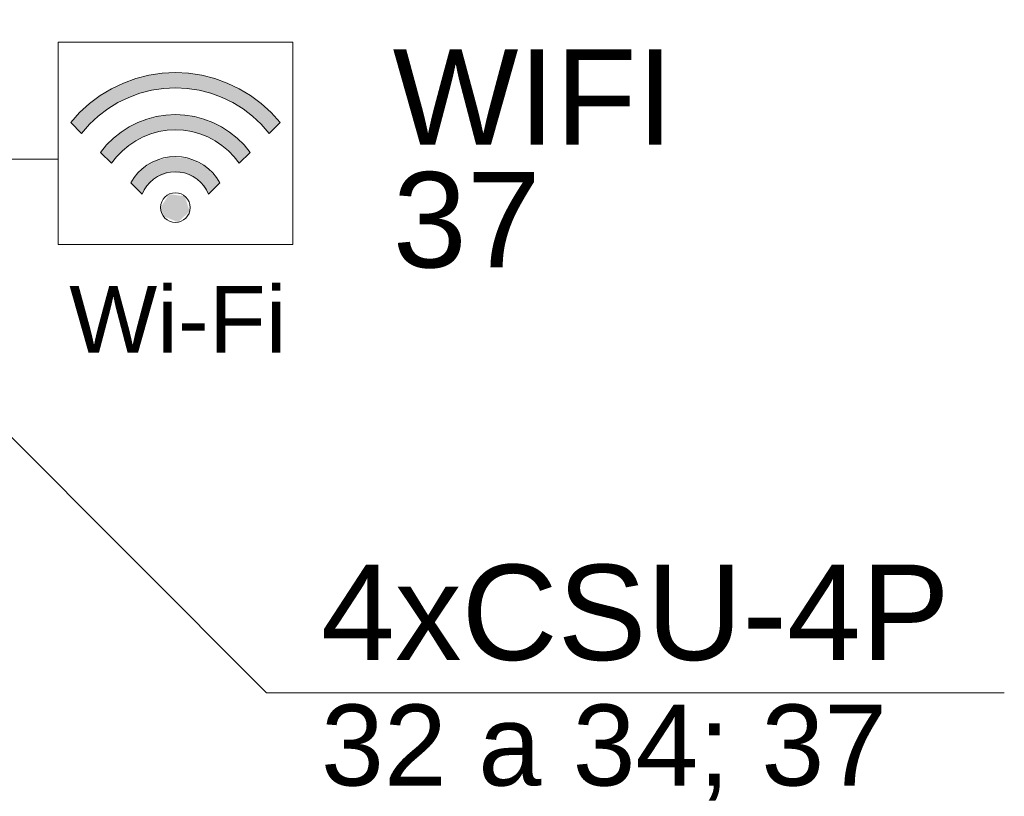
# Model space of a CAD drawing. Header units: millimetres. Extents: x 4476663 to 4477054, y -30323851 to -30323414.
# Tile 95 of 256: x 4476896.31 to 4476898.37, y -30323763.51 to -30323761.88. Entities that reach past the tile are written whole.
import ezdxf

# ---------------------------------------------------------------- set-up
doc = ezdxf.new("R2010")
doc.units = ezdxf.units.MM
doc.linetypes.add('NULL', pattern=[0])
for name, color, linetype, lineweight in [('CE-Textos fios', 7, 'Continuous', 9), ('P-Simbol', 5, 'Continuous', 20), ('Textos', 7, 'Continuous', 9)]:
    doc.layers.add(name, color=color, linetype=linetype, lineweight=lineweight)
doc.styles.add('ARIAL', font='arial.ttf')

msp = doc.modelspace()

# ---------------------------------------------------------------- hatches: boundary and pattern name
at = {"layer": 'P-Simbol', "linetype": 'Continuous'}
for points in [[(4476896.4129, -30323762.094), (4476896.4356, -30323762.1168), (4476896.4449, -30323762.1057), (4476896.4768, -30323762.0756), (4476896.5133, -30323762.0516), (4476896.5535, -30323762.0342), (4476896.5961, -30323762.0241), (4476896.6398, -30323762.0216), (4476896.6833, -30323762.0266), (4476896.7252, -30323762.0392), (4476896.7643, -30323762.0588), (4476896.7995, -30323762.0849), (4476896.8295, -30323762.1168), (4476896.8523, -30323762.094), (4476896.8359, -30323762.0755), (4476896.8179, -30323762.0586), (4476896.7986, -30323762.0432), (4476896.7779, -30323762.0296), (4476896.7562, -30323762.0179), (4476896.7335, -30323762.0081), (4476896.7101, -30323762.0003), (4476896.6861, -30323761.9946), (4476896.6617, -30323761.991), (4476896.637, -30323761.9895), (4476896.6123, -30323761.9902), (4476896.5878, -30323761.993), (4476896.5636, -30323761.998), (4476896.5399, -30323762.005), (4476896.517, -30323762.0141), (4476896.4949, -30323762.0252), (4476896.4738, -30323762.0381), (4476896.454, -30323762.0529), (4476896.4355, -30323762.0693)], [(4476896.7666, -30323762.1797), (4476896.7896, -30323762.1567), (4476896.7789, -30323762.1435), (4476896.7542, -30323762.12), (4476896.7259, -30323762.1012), (4476896.6947, -30323762.0876), (4476896.6617, -30323762.0796), (4476896.6277, -30323762.0775), (4476896.5939, -30323762.0813), (4476896.5613, -30323762.0909), (4476896.5308, -30323762.1061), (4476896.5035, -30323762.1263), (4476896.4756, -30323762.1567), (4476896.4985, -30323762.1797), (4476896.5178, -30323762.1567), (4476896.5396, -30323762.1385), (4476896.5643, -30323762.1244), (4476896.5911, -30323762.1148), (4476896.6191, -30323762.11), (4476896.6476, -30323762.1102), (4476896.6755, -30323762.1152), (4476896.7022, -30323762.1251), (4476896.7268, -30323762.1394), (4476896.7484, -30323762.1578)], [(4476896.5391, -30323762.2203), (4476896.563, -30323762.2442), (4476896.5694, -30323762.2319), (4476896.5925, -30323762.209), (4476896.6231, -30323762.1981), (4476896.6555, -30323762.2011), (4476896.6836, -30323762.2175), (4476896.7021, -30323762.2442), (4476896.726, -30323762.2203), (4476896.7211, -30323762.2123), (4476896.6952, -30323762.1857), (4476896.6617, -30323762.1695), (4476896.6246, -30323762.1658), (4476896.5886, -30323762.1749), (4476896.5578, -30323762.1958)], [(4476896.6015, -30323762.2726), (4476896.6071, -30323762.2904), (4476896.638, -30323762.3032), (4476896.6626, -30323762.2806), (4476896.6526, -30323762.2487), (4476896.6194, -30323762.2444)]]:
    msp.add_hatch(color=5, dxfattribs=at).paths.add_polyline_path(points)

# ---------------------------------------------------------------- linework, layer by layer
at = {"layer": 'CE-Textos fios'}
for p, q in [((4476896.2639, -30323762.7305), (4476896.8239, -30323763.2905)), ((4476896.8239, -30323763.2905), (4476898.3724, -30323763.2905))]:
    msp.add_line(p, q, dxfattribs=at)
at = {"layer": 'P-Simbol'}
for p, q in [((4476896.4356, -30323762.1168), (4476896.4129, -30323762.094)), ((4476896.8295, -30323762.1168), (4476896.8523, -30323762.094)), ((4476896.1294, -30323762.1709), (4476896.3864, -30323762.1709)), ((4476896.4985, -30323762.1797), (4476896.4756, -30323762.1567)), ((4476896.7666, -30323762.1797), (4476896.7896, -30323762.1567)), ((4476896.563, -30323762.2442), (4476896.5391, -30323762.2203)), ((4476896.7021, -30323762.2442), (4476896.726, -30323762.2203))]:
    msp.add_line(p, q, dxfattribs=at)
for points in [[(4476896.3864, -30323762.3498), (4476896.8788, -30323762.3498), (4476896.8788, -30323761.9258), (4476896.3864, -30323761.9258), (4476896.3864, -30323762.3498)], [(4476896.8523, -30323762.094), (4476896.8336, -30323762.0732), (4476896.813, -30323762.0544), (4476896.7906, -30323762.0377), (4476896.7667, -30323762.0232), (4476896.7415, -30323762.0112), (4476896.7152, -30323762.0018), (4476896.6881, -30323761.995), (4476896.6605, -30323761.9908), (4476896.6326, -30323761.9895), (4476896.6047, -30323761.9908), (4476896.577, -30323761.995), (4476896.5499, -30323762.0018), (4476896.5237, -30323762.0112), (4476896.4984, -30323762.0232), (4476896.4745, -30323762.0377), (4476896.4521, -30323762.0544), (4476896.4315, -30323762.0732), (4476896.4129, -30323762.094)], [(4476896.8295, -30323762.1168), (4476896.8129, -30323762.0979), (4476896.7946, -30323762.0807), (4476896.7746, -30323762.0655), (4476896.7531, -30323762.0523), (4476896.7305, -30323762.0413), (4476896.7069, -30323762.0327), (4476896.6825, -30323762.0265), (4476896.6577, -30323762.0227), (4476896.6326, -30323762.0215), (4476896.6075, -30323762.0227), (4476896.5826, -30323762.0265), (4476896.5582, -30323762.0327), (4476896.5346, -30323762.0413), (4476896.512, -30323762.0523), (4476896.4906, -30323762.0655), (4476896.4706, -30323762.0807), (4476896.4522, -30323762.0979), (4476896.4356, -30323762.1168)], [(4476896.7896, -30323762.1567), (4476896.7767, -30323762.1411), (4476896.7623, -30323762.1268), (4476896.7465, -30323762.1142), (4476896.7294, -30323762.1032), (4476896.7113, -30323762.0941), (4476896.6924, -30323762.0869), (4476896.6728, -30323762.0817), (4476896.6528, -30323762.0785), (4476896.6326, -30323762.0775), (4476896.6123, -30323762.0785), (4476896.5923, -30323762.0817), (4476896.5727, -30323762.0869), (4476896.5538, -30323762.0941), (4476896.5357, -30323762.1032), (4476896.5187, -30323762.1142), (4476896.5028, -30323762.1268), (4476896.4884, -30323762.1411), (4476896.4756, -30323762.1567)], [(4476896.7666, -30323762.1797), (4476896.7559, -30323762.1658), (4476896.7438, -30323762.1533), (4476896.7304, -30323762.142), (4476896.7159, -30323762.1323), (4476896.7004, -30323762.1242), (4476896.6841, -30323762.1178), (4476896.6673, -30323762.1132), (4476896.65, -30323762.1104), (4476896.6326, -30323762.1095), (4476896.6151, -30323762.1104), (4476896.5979, -30323762.1132), (4476896.581, -30323762.1178), (4476896.5647, -30323762.1242), (4476896.5493, -30323762.1323), (4476896.5347, -30323762.142), (4476896.5213, -30323762.1533), (4476896.5092, -30323762.1658), (4476896.4985, -30323762.1797)], [(4476896.726, -30323762.2203), (4476896.7192, -30323762.2096), (4476896.7112, -30323762.1999), (4476896.7021, -30323762.1911), (4476896.6921, -30323762.1835), (4476896.6812, -30323762.1771), (4476896.6696, -30323762.1721), (4476896.6576, -30323762.1684), (4476896.6452, -30323762.1662), (4476896.6326, -30323762.1655), (4476896.62, -30323762.1662), (4476896.6076, -30323762.1684), (4476896.5955, -30323762.1721), (4476896.5839, -30323762.1771), (4476896.573, -30323762.1835), (4476896.563, -30323762.1911), (4476896.5539, -30323762.1999), (4476896.5459, -30323762.2096), (4476896.5391, -30323762.2203)], [(4476896.7021, -30323762.2442), (4476896.6978, -30323762.2353), (4476896.6923, -30323762.2271), (4476896.6859, -30323762.2196), (4476896.6785, -30323762.2131), (4476896.6703, -30323762.2076), (4476896.6614, -30323762.2032), (4476896.6521, -30323762.2), (4476896.6424, -30323762.1981), (4476896.6326, -30323762.1975), (4476896.6227, -30323762.1981), (4476896.613, -30323762.2), (4476896.6037, -30323762.2032), (4476896.5949, -30323762.2076), (4476896.5867, -30323762.2131), (4476896.5793, -30323762.2196), (4476896.5728, -30323762.2271), (4476896.5673, -30323762.2353), (4476896.563, -30323762.2442)]]:
    msp.add_lwpolyline(points, dxfattribs=at)
msp.add_circle((4476896.6326, -30323762.2726), 0.0311, dxfattribs=at)

# ---------------------------------------------------------------- texts
at = {"layer": 'CE-Textos fios', "linetype": 'NULL', "attachment_point": 7, "line_spacing_factor": 0.6, "style": 'ARIAL'}
for s, insert, char_height, width in [('4xCSU-4P', (4476896.9382, -30323763.2245), 0.2, 2.639939), ('32 a 34; 37', (4476896.9382, -30323763.5166), 0.17, 2.376113)]:
    msp.add_mtext(s, dxfattribs=dict(at, insert=insert, char_height=char_height, width=width))
at = {"layer": 'P-Simbol', "linetype": 'NULL', "insert": (4476896.4099, -30323762.5772), "char_height": 0.14, "width": 0.912134, "attachment_point": 7, "line_spacing_factor": 0.6, "style": 'ARIAL'}
msp.add_mtext('Wi-Fi', dxfattribs=at)
at = {"layer": 'Textos', "linetype": 'NULL', "char_height": 0.2, "attachment_point": 7, "line_spacing_factor": 0.6, "style": 'ARIAL'}
for s, insert, width in [('WIFI', (4476897.0888, -30323762.1409), 1.179268), ('37', (4476897.0888, -30323762.4009), 0.621341)]:
    msp.add_mtext(s, dxfattribs=dict(at, insert=insert, width=width))

doc.saveas('drawing.dxf')
